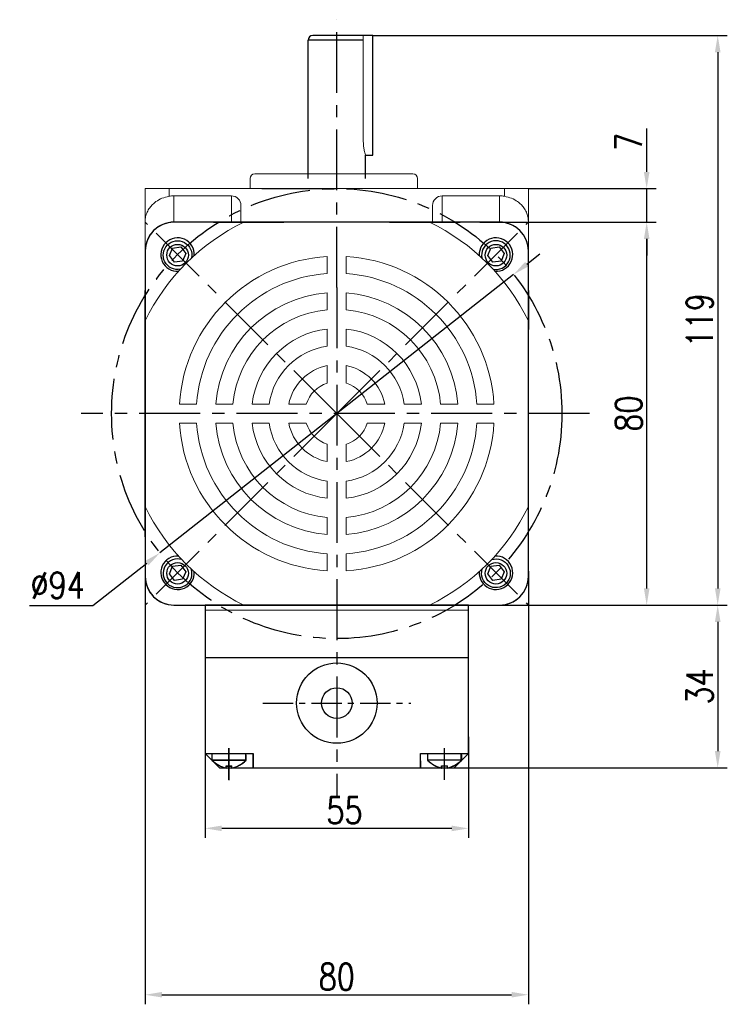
# Model space of a CAD drawing. Header units: inches. Extents: x -753 to 5070, y -3075 to 1581.
# Tile 121 of 178: x 3037 to 3185, y -573 to -368. Entities that reach past the tile are written whole.
import ezdxf

# ---------------------------------------------------------------- set-up
doc = ezdxf.new("R2010")
doc.units = ezdxf.units.IN
doc.header["$LTSCALE"] = 10
doc.header["$MEASUREMENT"] = 0
doc.linetypes.add('CENTER', pattern=[10.16, 6.35, -1.27, 1.27, -1.27])
for name, color, linetype in [('1轮廓实线层', 7, 'Continuous'), ('3中心线层', 1, 'CENTER'), ('7标注层', 4, 'Continuous')]:
    doc.layers.add(name, color=color, linetype=linetype)
doc.styles.add('TH_GBDIM', font='romans.shx', dxfattribs={"width": 0.8, "bigfont": 'gbcbig.shx'})
doc.dimstyles.new('TH_GBDIM', dxfattribs={"dimtxt": 3.5, "dimasz": 2.5, "dimexe": 2, "dimexo": 0, "dimgap": 1, "dimtad": 1, "dimdec": 4, "dimdsep": 46, "dimtxsty": 'TH_GBDIM', "dimcen": 0.09, "dimclrd": 4, "dimclre": 4, "dimclrt": 3, "dimadec": 0, "dimazin": 0, "dimtfac": 1, "dimtdec": 4, "dimtmove": 0, "dimatfit": 3, "dimfxl": 1, "dimtzin": 0, "dimarcsym": 0})

# ---------------------------------------------------------------- blocks, each defined once
blk = doc.blocks.new('*D305')
at = {"layer": '7标注层', "color": 4, "lineweight": -2, "transparency": 16777216}
for p, q in [((3133.19, -409.86), (3170.02, -409.86)), ((3168.02, -486.36), (3168.02, -413.36)), ((3143.32, -489.86), (3170.02, -489.86))]:
    blk.add_line(p, q, dxfattribs=at)
at = {"layer": '7标注层', "color": 4, "transparency": 16777216}
for points in [[(3167.44, -413.36), (3168.61, -413.36), (3168.02, -409.86)], [(3167.44, -486.36), (3168.61, -486.36), (3168.02, -489.86)]]:
    blk.add_solid(points, dxfattribs=at)
at = {"layer": 'Defpoints', "color": 0, "transparency": 16777216}
for p in [(3133.19, -409.86), (3168.02, -409.86), (3143.32, -489.86)]:
    blk.add_point(p, dxfattribs=at)
at = {"layer": '7标注层', "color": 3, "transparency": 16777216, "insert": (3164.27, -449.86), "char_height": 5.5, "attachment_point": 5, "rotation": 90, "style": 'TH_GBDIM'}
blk.add_mtext('{80}{}{}', dxfattribs=at)
blk = doc.blocks.new('*D306')
at = {"layer": '7标注层', "color": 4, "lineweight": -2, "transparency": 16777216}
for p, q in [((3168.02, -399.36), (3168.02, -390.3)), ((3143.32, -402.86), (3170.02, -402.86)), ((3168.02, -409.86), (3168.02, -402.86)), ((3144.88, -409.86), (3170.02, -409.86)), ((3168.02, -413.36), (3168.02, -416.86))]:
    blk.add_line(p, q, dxfattribs=at)
at = {"layer": '7标注层', "color": 4, "transparency": 16777216}
for points in [[(3167.44, -399.36), (3168.61, -399.36), (3168.02, -402.86)], [(3167.44, -413.36), (3168.61, -413.36), (3168.02, -409.86)]]:
    blk.add_solid(points, dxfattribs=at)
at = {"layer": 'Defpoints', "color": 0, "transparency": 16777216}
for p in [(3143.32, -402.86), (3168.02, -402.86), (3144.88, -409.86)]:
    blk.add_point(p, dxfattribs=at)
at = {"layer": '7标注层', "color": 3, "transparency": 16777216, "insert": (3164.27, -393.08), "char_height": 5.5, "attachment_point": 5, "rotation": 90, "style": 'TH_GBDIM'}
blk.add_mtext('{7}{}{}', dxfattribs=at)
blk = doc.blocks.new('*D307')
at = {"layer": '7标注层', "color": 4, "lineweight": -2, "transparency": 16777216}
for p, q in [((3142.99, -418.63), (3145.74, -416.46)), ((3140.24, -420.79), (3066.39, -478.94)), ((3052.4, -489.95), (3063.64, -481.1)), ((3039.17, -489.95), (3052.4, -489.95))]:
    blk.add_line(p, q, dxfattribs=at)
at = {"layer": '7标注层', "color": 4, "transparency": 16777216}
for points in [[(3142.63, -418.17), (3143.36, -419.09), (3140.24, -420.79)], [(3063.28, -480.64), (3064, -481.56), (3066.39, -478.94)]]:
    blk.add_solid(points, dxfattribs=at)
at = {"layer": 'Defpoints', "color": 0, "transparency": 16777216}
for p in [(3140.24, -420.79), (3066.39, -478.94)]:
    blk.add_point(p, dxfattribs=at)
at = {"layer": '7标注层', "color": 3, "transparency": 16777216, "insert": (3045.04, -485.7), "char_height": 5.5, "attachment_point": 5, "style": 'TH_GBDIM'}
blk.add_mtext('{∅94}{}{}', dxfattribs=at)
blk = doc.blocks.new('*D308')
at = {"layer": '7标注层', "color": 4, "lineweight": -2, "transparency": 16777216}
for p, q in [((3110.82, -370.86), (3184.85, -370.86)), ((3182.85, -374.36), (3182.85, -486.36)), ((3119.78, -489.86), (3184.85, -489.86))]:
    blk.add_line(p, q, dxfattribs=at)
at = {"layer": '7标注层', "color": 4, "transparency": 16777216}
for points in [[(3182.27, -374.36), (3183.44, -374.36), (3182.85, -370.86)], [(3182.27, -486.36), (3183.44, -486.36), (3182.85, -489.86)]]:
    blk.add_solid(points, dxfattribs=at)
at = {"layer": 'Defpoints', "color": 0, "transparency": 16777216}
for p in [(3110.82, -370.86), (3119.78, -489.86), (3182.85, -489.86)]:
    blk.add_point(p, dxfattribs=at)
at = {"layer": '7标注层', "color": 3, "transparency": 16777216, "insert": (3179.1, -430.36), "char_height": 5.5, "attachment_point": 5, "rotation": 90, "style": 'TH_GBDIM'}
blk.add_mtext('{119}{}{}', dxfattribs=at)
blk = doc.blocks.new('*D486')
at = {"layer": '7标注层', "color": 4, "lineweight": -2, "transparency": 16777216}
for p, q in [((3075.82, -517.38), (3075.82, -538.49)), ((3130.82, -517.39), (3130.82, -538.5)), ((3127.32, -536.5), (3079.32, -536.5))]:
    blk.add_line(p, q, dxfattribs=at)
at = {"layer": '7标注层', "color": 4, "transparency": 16777216}
for points in [[(3079.32, -535.91), (3079.32, -537.08), (3075.82, -536.49)], [(3127.32, -535.92), (3127.32, -537.09), (3130.82, -536.5)]]:
    blk.add_solid(points, dxfattribs=at)
at = {"layer": 'Defpoints', "color": 0, "transparency": 16777216}
for p in [(3075.82, -517.38), (3130.82, -517.39), (3075.82, -536.49)]:
    blk.add_point(p, dxfattribs=at)
at = {"layer": '7标注层', "color": 3, "transparency": 16777216, "insert": (3104.92, -532.75), "char_height": 5.5, "attachment_point": 5, "rotation": 359.9908, "style": 'TH_GBDIM'}
blk.add_mtext('55', dxfattribs=at)
blk = doc.blocks.new('*D487')
at = {"layer": '7标注层', "color": 4, "lineweight": -2, "transparency": 16777216}
for p, q in [((3063.32, -482.79), (3063.32, -573.25)), ((3143.32, -482.79), (3143.32, -573.25)), ((3066.82, -571.25), (3139.82, -571.25))]:
    blk.add_line(p, q, dxfattribs=at)
at = {"layer": '7标注层', "color": 4, "transparency": 16777216}
for points in [[(3066.82, -570.67), (3066.82, -571.83), (3063.32, -571.25)], [(3139.82, -570.67), (3139.82, -571.83), (3143.32, -571.25)]]:
    blk.add_solid(points, dxfattribs=at)
at = {"layer": 'Defpoints', "color": 0, "transparency": 16777216}
for p in [(3063.32, -482.79), (3143.32, -482.79), (3143.32, -571.25)]:
    blk.add_point(p, dxfattribs=at)
at = {"layer": '7标注层', "color": 3, "transparency": 16777216, "insert": (3103.32, -567.5), "char_height": 5.5, "attachment_point": 5, "style": 'TH_GBDIM'}
blk.add_mtext('{80}{}{}', dxfattribs=at)
blk = doc.blocks.new('*D496')
at = {"layer": '7标注层', "color": 4, "lineweight": -2, "transparency": 16777216}
for p, q in [((3134.16, -489.86), (3184.85, -489.86)), ((3182.85, -493.36), (3182.85, -520.36)), ((3124.32, -523.86), (3184.85, -523.86))]:
    blk.add_line(p, q, dxfattribs=at)
at = {"layer": '7标注层', "color": 4, "transparency": 16777216}
for points in [[(3182.27, -493.36), (3183.44, -493.36), (3182.85, -489.86)], [(3182.27, -520.36), (3183.44, -520.36), (3182.85, -523.86)]]:
    blk.add_solid(points, dxfattribs=at)
at = {"layer": 'Defpoints', "color": 0, "transparency": 16777216}
for p in [(3134.16, -489.86), (3124.32, -523.86), (3182.85, -523.86)]:
    blk.add_point(p, dxfattribs=at)
at = {"layer": '7标注层', "color": 3, "transparency": 16777216, "insert": (3179.1, -506.86), "char_height": 5.5, "attachment_point": 5, "rotation": 90, "style": 'TH_GBDIM'}
blk.add_mtext('34', dxfattribs=at)

msp = doc.modelspace()

# ---------------------------------------------------------------- linework, layer by layer
at = {"color": 7, "linetype": 'Continuous', "lineweight": 15}
for p, q in [((3108.859, -392.878), (3108.859, -370.865)), ((3101.315, -420.6), (3101.315, -417.037)), ((3105.315, -420.6), (3105.315, -417.037)), ((3101.315, -428.179), (3101.315, -424.611)), ((3105.315, -428.179), (3105.315, -424.611)), ((3101.315, -435.784), (3101.315, -432.2)), ((3105.315, -435.784), (3105.315, -432.2)), ((3101.315, -443.505), (3101.315, -439.84)), ((3105.315, -443.505), (3105.315, -439.84)), ((3074.05, -447.865), (3070.487, -447.865)), ((3078.061, -447.865), (3081.629, -447.865)), ((3085.65, -447.865), (3089.234, -447.865)), ((3096.956, -447.865), (3093.291, -447.865)), ((3109.675, -447.865), (3113.34, -447.865)), ((3117.396, -447.865), (3120.98, -447.865)), ((3125.001, -447.865), (3128.569, -447.865)), ((3132.58, -447.865), (3136.143, -447.865)), ((3074.05, -451.865), (3070.487, -451.865)), ((3078.061, -451.865), (3081.629, -451.865)), ((3085.65, -451.865), (3089.234, -451.865)), ((3096.956, -451.865), (3093.291, -451.865)), ((3109.675, -451.865), (3113.34, -451.865)), ((3117.396, -451.865), (3120.98, -451.865)), ((3125.001, -451.865), (3128.569, -451.865)), ((3132.58, -451.865), (3136.143, -451.865)), ((3101.315, -456.225), (3101.315, -459.89)), ((3105.315, -456.225), (3105.315, -459.89)), ((3101.315, -463.946), (3101.315, -467.53)), ((3105.315, -463.946), (3105.315, -467.53)), ((3101.315, -471.551), (3101.315, -475.119)), ((3105.315, -471.551), (3105.315, -475.119)), ((3101.315, -479.13), (3101.315, -482.693)), ((3105.315, -479.13), (3105.315, -482.693))]:
    msp.add_line(p, q, dxfattribs=at)
for p, q in [((3077.565, -409.865), (3069.315, -409.865)), ((3077.565, -409.865), (3085.713, -409.865)), ((3085.713, -409.865), (3092.278, -409.865)), ((3114.318, -409.865), (3129.065, -409.865)), ((3137.315, -409.865), (3129.065, -409.865)), ((3068.37, -416.842), (3069.021, -415.272)), ((3069.021, -415.272), (3070.752, -415.015)), ((3070.752, -415.015), (3071.792, -416.421)), ((3134.838, -416.842), (3135.489, -415.272)), ((3135.489, -415.272), (3137.219, -415.015)), ((3137.219, -415.015), (3138.26, -416.421)), ((3063.315, -415.865), (3063.315, -424.115)), ((3069.411, -418.248), (3068.37, -416.842)), ((3071.792, -416.421), (3071.141, -417.991)), ((3135.878, -418.248), (3134.838, -416.842)), ((3138.26, -416.421), (3137.609, -417.991)), ((3143.315, -424.115), (3143.315, -415.865)), ((3071.141, -417.991), (3069.411, -418.248)), ((3137.609, -417.991), (3135.878, -418.248)), ((3063.315, -467.468), (3063.315, -424.115)), ((3143.315, -424.115), (3143.315, -432.262)), ((3063.315, -475.615), (3063.315, -467.468)), ((3063.315, -475.615), (3063.315, -483.865)), ((3143.315, -483.865), (3143.315, -475.615)), ((3068.37, -483.31), (3069.021, -481.739)), ((3069.411, -484.716), (3068.37, -483.31)), ((3069.021, -481.739), (3070.752, -481.483)), ((3070.752, -481.483), (3071.792, -482.888)), ((3071.792, -482.888), (3071.141, -484.459)), ((3134.838, -483.31), (3135.489, -481.739)), ((3135.878, -484.716), (3134.838, -483.31)), ((3135.489, -481.739), (3137.219, -481.483)), ((3137.219, -481.483), (3138.26, -482.888)), ((3138.26, -482.888), (3137.609, -484.459)), ((3071.141, -484.459), (3069.411, -484.716)), ((3137.609, -484.459), (3135.878, -484.716)), ((3069.315, -489.865), (3077.565, -489.865)), ((3075.815, -490.898), (3130.815, -490.866)), ((3129.065, -489.865), (3137.315, -489.865)), ((3130.815, -520.482), (3130.815, -489.865)), ((3130.817, -520.874), (3130.815, -489.873)), ((3077.315, -522.3), (3077.315, -520.865)), ((3077.315, -522.206), (3084.315, -522.206)), ((3077.335, -522.323), (3077.334, -520.887)), ((3077.335, -522.228), (3084.335, -522.224)), ((3084.315, -522.3), (3084.315, -520.865)), ((3084.315, -521.168), (3084.315, -522.3)), ((3084.335, -522.318), (3084.334, -520.883)), ((3084.335, -521.186), (3084.335, -522.318)), ((3122.315, -522.3), (3122.315, -520.865)), ((3122.315, -522.206), (3129.315, -522.206)), ((3122.335, -522.298), (3122.334, -520.862)), ((3122.335, -522.203), (3129.335, -522.199)), ((3129.315, -522.3), (3129.315, -520.865)), ((3129.315, -521.168), (3129.315, -522.3)), ((3129.335, -522.294), (3129.334, -520.858)), ((3129.335, -521.161), (3129.335, -522.294)), ((3080.215, -523.465), (3081.415, -523.465)), ((3080.215, -523.893), (3080.215, -523.465)), ((3080.236, -523.486), (3081.436, -523.485)), ((3080.236, -523.914), (3080.236, -523.486)), ((3081.415, -523.893), (3081.415, -523.465)), ((3081.436, -523.913), (3081.436, -523.485)), ((3125.215, -523.465), (3126.415, -523.465)), ((3125.215, -523.893), (3125.215, -523.465)), ((3125.236, -523.461), (3126.436, -523.46)), ((3125.236, -523.889), (3125.236, -523.461)), ((3126.415, -523.893), (3126.415, -523.465)), ((3126.436, -523.888), (3126.436, -523.46))]:
    msp.add_line(p, q)
for centre in [(3070.081, -416.749), (3136.549, -416.749), (3070.081, -483.216), (3136.549, -483.216)]:
    msp.add_circle(centre, 2.25)
for centre, radius, start, end in [((3069.315, -415.865), 6, 90, 180), ((3137.315, -415.865), 6, 0, 90), ((3070.081, -416.632), 3.5, 356.63127, 273.3697), ((3136.549, -416.632), 3.5, 266.63998, 183.36002), ((3136.549, -416.749), 3, 258.35784, 191.43991), ((3070.081, -483.099), 3.5, 86.62159, 3.37841), ((3070.081, -483.216), 3, 72.63915, 17.56238), ((3136.549, -483.099), 3.5, 176.6303, 93.36873), ((3069.315, -483.865), 6, 180, 270), ((3137.315, -483.865), 6, 270, 0), ((3081.775, -517.617), 6.467, 226.40085, 256.04276), ((3081.792, -517.636), 6.467, 226.43412, 256.07602), ((3079.855, -517.617), 6.467, 283.95724, 313.59915), ((3079.873, -517.638), 6.467, 283.99051, 313.63241), ((3126.775, -517.617), 6.467, 226.40085, 256.04276), ((3126.792, -517.611), 6.467, 226.43412, 256.07602), ((3124.855, -517.617), 6.467, 283.95724, 313.59915), ((3124.873, -517.613), 6.467, 283.99051, 313.63241)]:
    msp.add_arc(centre, radius, start, end)
for radius, start, end in [(44.444, 115.84193, 154.15807), (44.444, 25.84193, 64.15807), (32.889, 93.48635, 176.51365), (32.889, 3.48635, 86.51365), (29.333, 93.90956, 176.09044), (29.333, 3.90956, 86.09044), (25.333, 94.52806, 175.47194), (25.333, 4.52806, 85.47194), (21.778, 95.26928, 174.73072), (21.778, 5.26928, 84.73072), (17.778, 96.45945, 173.54055), (17.778, 6.45945, 83.54055), (14.222, 98.08401, 171.91599), (14.222, 8.08401, 81.91599), (10.222, 101.28282, 168.71718), (10.222, 11.28282, 78.71718), (6.667, 107.4576, 162.5424), (6.667, 17.4576, 72.5424), (32.889, 183.48635, 266.51365), (29.333, 183.90956, 266.09044), (25.333, 184.52806, 265.47194), (21.778, 185.26928, 264.73072), (17.778, 186.45945, 263.54055), (14.222, 188.08401, 261.91599), (10.222, 191.28282, 258.71718), (6.667, 197.4576, 252.5424), (6.667, 287.4576, 342.5424), (10.222, 281.28282, 348.71718), (14.222, 278.08401, 351.91599), (17.778, 276.45945, 353.54055), (29.333, 273.90956, 356.09044), (32.889, 273.48635, 356.51365), (21.778, 275.26928, 354.73072), (25.333, 274.52806, 355.47194), (44.444, 205.84193, 244.15807), (44.444, 295.84193, 334.15807)]:
    msp.add_arc((3103.315, -449.865), radius, start, end, dxfattribs=at)
at = {"extrusion": (0, 0, -1)}
for centre, start, end in [((-3070.081, -416.749), 258.34437, 191.45242), ((-3136.549, -483.216), 72.65501, 17.54749)]:
    msp.add_arc(centre, 3, start, end, dxfattribs=at)
at = {"color": 7, "linetype": 'Continuous', "lineweight": 15}
msp.add_open_spline([(3109.309, -395.844), (3109.312, -395.854), (3109.325, -395.898), (3109.251, -395.651), (3109.112, -395.124), (3108.953, -394.318), (3108.868, -393.518), (3108.861, -393.027), (3108.859, -392.878)], degree=3, knots=[0, 0, 0, 0, 0.0602507, 0.2653074, 0.4728209, 0.6883267, 0.9057943, 1, 1, 1, 1], dxfattribs=at)
at = {"layer": '1轮廓实线层'}
for p, q in [((3097.315, -400.77), (3097.315, -371.865)), ((3105.315, -371.865), (3097.315, -371.865)), ((3110.815, -370.865), (3098.315, -370.865)), ((3108.859, -371.865), (3105.315, -371.865)), ((3110.815, -395.865), (3110.815, -370.865)), ((3109.315, -400.77), (3109.315, -395.865)), ((3075.815, -489.865), (3075.815, -520.482)), ((3075.815, -489.865), (3075.838, -520.888)), ((3130.815, -489.865), (3075.815, -489.865)), ((3130.815, -500.865), (3075.815, -500.897)), ((3075.815, -520.865), (3078.815, -523.865)), ((3075.815, -520.865), (3085.815, -520.865)), ((3075.834, -520.888), (3085.834, -520.882)), ((3075.834, -520.888), (3078.836, -523.886)), ((3085.815, -520.865), (3085.815, -523.865)), ((3085.834, -520.882), (3085.836, -523.882)), ((3120.815, -520.865), (3130.815, -520.865)), ((3120.815, -523.865), (3120.815, -520.865)), ((3120.834, -520.863), (3130.834, -520.857)), ((3120.836, -523.863), (3120.834, -520.863)), ((3130.815, -520.865), (3127.815, -523.865)), ((3130.834, -520.857), (3127.836, -523.859)), ((3078.836, -523.886), (3127.815, -523.865)), ((3082.315, -523.865), (3124.315, -523.865))]:
    msp.add_line(p, q, dxfattribs=at)
at = {"layer": '1轮廓实线层', "color": 7, "linetype": 'Continuous', "lineweight": 15}
for p, q in [((3085.207, -400.77), (3085.207, -402.865)), ((3086.206, -399.77), (3103.001, -399.77)), ((3103.001, -399.77), (3119.208, -399.77)), ((3120.207, -402.865), (3120.207, -400.77)), ((3063.315, -402.865), (3068.315, -402.865)), ((3063.315, -409.704), (3063.315, -402.865)), ((3068.315, -402.865), (3068.315, -404.45)), ((3068.315, -402.865), (3138.315, -402.865)), ((3138.315, -404.45), (3138.315, -402.865)), ((3138.315, -402.865), (3143.315, -402.865)), ((3143.315, -402.865), (3143.315, -409.704)), ((3069.315, -404.365), (3069.315, -409.865)), ((3081.315, -404.365), (3069.315, -404.365)), ((3081.315, -409.865), (3081.315, -404.365)), ((3125.315, -404.365), (3125.315, -409.865)), ((3125.315, -404.365), (3137.315, -404.365)), ((3137.315, -409.865), (3137.315, -404.365)), ((3083.315, -406.386), (3083.315, -409.865)), ((3123.315, -409.865), (3123.315, -406.386)), ((3063.315, -415.865), (3063.315, -409.704)), ((3069.315, -409.865), (3070.386, -409.865)), ((3070.386, -409.865), (3092.278, -409.865)), ((3136.244, -409.865), (3137.315, -409.865)), ((3143.315, -409.704), (3143.315, -415.865)), ((3063.315, -416.936), (3063.315, -415.865)), ((3063.315, -449.865), (3063.315, -416.936)), ((3143.315, -415.865), (3143.315, -416.936)), ((3143.315, -416.936), (3143.315, -449.865)), ((3063.315, -482.794), (3063.315, -449.865)), ((3143.315, -449.865), (3143.315, -482.794)), ((3063.315, -483.865), (3063.315, -482.794)), ((3143.315, -482.794), (3143.315, -483.865)), ((3092.278, -489.865), (3070.386, -489.865)), ((3137.315, -489.865), (3136.244, -489.865))]:
    msp.add_line(p, q, dxfattribs=at)
at = {"layer": '1轮廓实线层', "color": 7}
msp.add_line((3130.815, -500.865), (3130.815, -489.865), dxfattribs=at)
at = {"layer": '1轮廓实线层', "color": 0}
for points in [[(3114.318, -409.865), (3069.315, -409.865, 0.4142136), (3063.315, -415.865), (3063.315, -483.865, 0.4142136), (3069.315, -489.865), (3114.318, -489.865)], [(3114.318, -489.865), (3137.315, -489.865, 0.4142136), (3143.315, -483.865), (3143.315, -415.865, 0.4142136), (3137.315, -409.865), (3114.318, -409.865)]]:
    msp.add_lwpolyline(points, format="xyb", dxfattribs=at)
at = {"layer": '1轮廓实线层'}
for radius in [8.4, 3.2]:
    msp.add_circle((3103.326, -510.328), radius, dxfattribs=at)
msp.add_arc((3098.315, -371.865), 1, 90, 180, dxfattribs=at)
at = {"layer": '1轮廓实线层', "color": 7, "linetype": 'Continuous', "lineweight": 15}
for centre, radius, start, end in [((3086.207, -400.77), 1, 90, 180), ((3119.207, -400.77), 1, 0, 90), ((3069.315, -415.865), 6, 90, 180), ((3137.315, -415.865), 6, 0, 90), ((3069.315, -483.865), 6, 180, 270), ((3137.315, -483.865), 6, 270, 0)]:
    msp.add_arc(centre, radius, start, end, dxfattribs=at)
for centre, major_axis, start_param, end_param in [((3069.315, -410.428), (0, -6.063), 3.1415927, 3.3090407), ((3081.315, -406.386), (0, -2.021), 1.5707963, 3.1415927), ((3125.315, -406.386), (0, 2.021), 0, 1.5707963), ((3137.315, -410.428), (0, 6.063), 6.1157372, 6.2831853)]:
    msp.add_ellipse(centre, major_axis=major_axis, ratio=0.9896874, start_param=start_param, end_param=end_param, dxfattribs=at)
for points, knots in [([(3068.315, -404.45), (3067.805, -404.572), (3066.788, -404.815), (3065.648, -405.476), (3064.825, -406.166), (3064.193, -406.902), (3063.693, -407.77), (3063.384, -408.729), (3063.315, -409.383), (3063.315, -409.7), (3063.315, -409.704)], [0, 0, 0, 0, 0.1632796, 0.325761, 0.4399397, 0.5573936, 0.7048218, 0.8564876, 0.9983726, 1, 1, 1, 1]), ([(3143.315, -409.704), (3143.315, -409.7), (3143.315, -409.383), (3143.248, -408.738), (3142.941, -407.779), (3142.448, -406.917), (3141.811, -406.172), (3140.991, -405.48), (3139.843, -404.815), (3138.825, -404.572), (3138.315, -404.45)], [0, 0, 0, 0, 0.0016274, 0.1435129, 0.2910808, 0.4426062, 0.5569336, 0.6742378, 0.8367196, 1, 1, 1, 1])]:
    msp.add_open_spline(points, degree=3, knots=knots, dxfattribs=at)
at = {"layer": '3中心线层', "ltscale": 0.2}
for p, q in [((3103.315, -423.509), (3103.315, -367.57)), ((3103.315, -449.865), (3063.325, -409.875)), ((3103.315, -449.865), (3143.306, -409.875)), ((3103.315, -423.509), (3103.315, -529.831)), ((3156.052, -449.865), (3049.946, -449.865)), ((3103.315, -449.865), (3063.325, -489.855)), ((3103.315, -449.865), (3143.306, -489.855))]:
    msp.add_line(p, q, dxfattribs=at)
at = {"layer": '3中心线层', "ltscale": 0.1}
msp.add_line((3087.864, -510.328), (3118.787, -510.328), dxfattribs=at)
at = {"layer": '3中心线层'}
for p, q in [((3080.815, -526.375), (3080.815, -519.754)), ((3080.837, -526.395), (3080.833, -519.774)), ((3125.815, -526.375), (3125.815, -519.754)), ((3125.837, -526.37), (3125.833, -519.749))]:
    msp.add_line(p, q, dxfattribs=at)
at = {"layer": '3中心线层', "ltscale": 0.2}
msp.add_circle((3103.315, -449.865), 47, dxfattribs=at)
at = {"layer": '7标注层', "color": 7}
msp.add_line((3109.319, -395.865), (3110.815, -395.865), dxfattribs=at)
at = {"layer": '7标注层'}
msp.add_line((3087.707, -402.865), (3103.315, -402.865), dxfattribs=at)

# ---------------------------------------------------------------- dimensions: what is measured, and where the dimension line sits
for base, p1, p2, picture, middle in [((3182.852, -489.865), (3110.815, -370.865), (3119.78, -489.865), '*D308', (3182.852, -430.365)), ((3168.023, -402.865), (3144.878, -409.865), (3143.315, -402.865), '*D306', (3168.023, -393.084)), ((3168.023, -409.865), (3143.315, -489.865), (3133.19, -409.865), '*D305', (3168.023, -449.865))]:
    dim = msp.add_linear_dim(base=base, p1=p1, p2=p2, angle=90, text='{<>}{}{}', dimstyle='TH_GBDIM', override={"dimtxt": 5.5, "dimasz": 3.5, "dimdec": 1, "dimadec": 1}, dxfattribs=at)
    dim.commit()
    dim.dimension.update_dxf_attribs({"geometry": picture, "text_midpoint": middle, "dimtype": 160})
dim = msp.add_diameter_dim_2p(p1=(3140.244, -420.792), p2=(3066.386, -478.938), text='{<>}{}{}', dimstyle='TH_GBDIM', override={"dimtxt": 5.5, "dimasz": 3.5, "dimgap": 1.5, "dimtoh": 1, "dimdec": 0}, dxfattribs=at)
dim.commit()
dim.dimension.update_dxf_attribs({"geometry": '*D307', "text_midpoint": (3045.038, -489.946), "dimtype": 163})
dim = msp.add_linear_dim(base=(3143.315, -571.249), p1=(3063.315, -482.794), p2=(3143.315, -482.794), text='{<>}{}{}', dimstyle='TH_GBDIM', override={"dimtxt": 5.5, "dimasz": 3.5, "dimdec": 1, "dimadec": 1}, dxfattribs=at)
dim.commit()
dim.dimension.update_dxf_attribs({"geometry": '*D487', "text_midpoint": (3103.315, -571.249), "dimtype": 160})
dim = msp.add_linear_dim(base=(3182.852, -523.865), p1=(3134.158, -489.862), p2=(3124.315, -523.865), angle=270, dimstyle='TH_GBDIM', override={"dimtxt": 5.5, "dimasz": 3.5, "dimdec": 1, "dimadec": 1}, dxfattribs=at)
dim.commit()
dim.dimension.update_dxf_attribs({"geometry": '*D496', "text_midpoint": (3179.102, -506.864)})
dim = msp.add_linear_dim(base=(3075.817, -536.495), p1=(3130.82, -517.388), p2=(3075.82, -517.375), angle=179.99083, dimstyle='TH_GBDIM', override={"dimtxt": 5.5, "dimasz": 3.5, "dimdec": 1, "dimadec": 1}, dxfattribs=at)
dim.commit()
dim.dimension.update_dxf_attribs({"geometry": '*D486', "text_midpoint": (3104.917, -536.499), "dimtype": 160})

doc.saveas('drawing.dxf')
